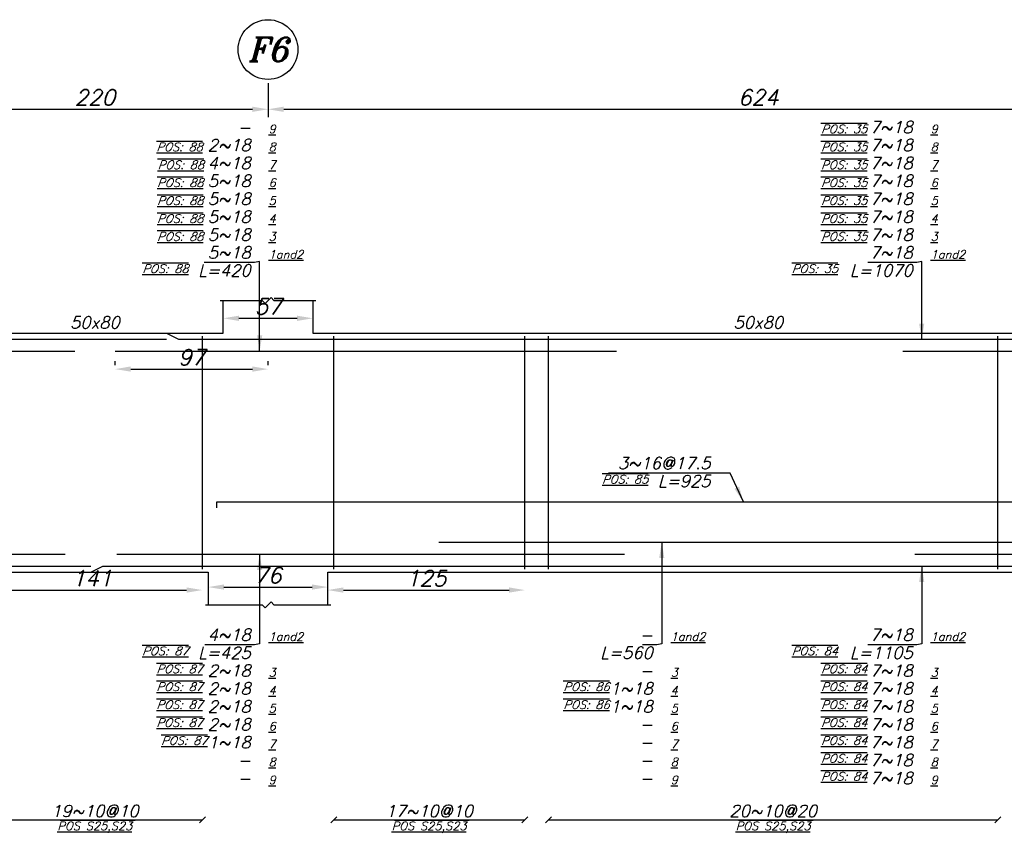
# Model space of a CAD drawing. Header units: inches. Extents: x 826 to 1034, y 702 to 834.
# Tile 71 of 93: x 959 to 971, y 807 to 817. Entities that reach past the tile are written whole.
import ezdxf
from ezdxf.enums import TextEntityAlignment as Align

# ---------------------------------------------------------------- set-up
doc = ezdxf.new("R2010")
doc.units = ezdxf.units.IN
doc.header["$MEASUREMENT"] = 0
doc.layers.add('SAZE_DRAWINGS', color=7, linetype='Continuous')
doc.styles.add('SAZE_STYLE', font='romansp.shx', dxfattribs={"oblique": 15})
doc.styles.add('SAZE_STYLE1', font='romant.shx', dxfattribs={"oblique": 15})
doc.dimstyles.new('SAZE_DIM_STYLE', dxfattribs={"dimtxt": 0.2, "dimasz": 0.2, "dimexe": 0.1, "dimexo": 0.05, "dimgap": 0.05, "dimtad": 0, "dimzin": 0, "dimdsep": 46, "dimtxsty": 'SAZE_STYLE', "dimcen": 0.09, "dimclrd": 2, "dimclre": 2, "dimclrt": 3, "dimadec": 0, "dimazin": 0, "dimtfac": 1, "dimtdec": 4, "dimtix": 1, "dimtmove": 1, "dimatfit": 3, "dimfxl": 1, "dimtolj": 1, "dimtzin": 0, "dimarcsym": 0})

# ---------------------------------------------------------------- blocks, each defined once
blk = doc.blocks.new('*D1775')
at = {"layer": 'Defpoints', "color": 0, "transparency": 16777216}
for p in [(961.503, 813.282), (962.643, 813.282), (962.643, 813.054)]:
    blk.add_point(p, dxfattribs=at)
at = {"layer": 'SAZE_DRAWINGS', "color": 2, "lineweight": -2, "transparency": 16777216}
blk.add_line((961.703, 813.054), (962.443, 813.054), dxfattribs=at)
at = {"layer": 'SAZE_DRAWINGS', "color": 2, "transparency": 16777216}
for points in [[(961.703, 813.087), (961.703, 813.02), (961.503, 813.054)], [(962.443, 813.087), (962.443, 813.02), (962.643, 813.054)]]:
    blk.add_solid(points, dxfattribs=at)
at = {"layer": 'SAZE_DRAWINGS', "color": 3, "transparency": 16777216, "insert": (962.073, 813.204), "char_height": 0.2, "attachment_point": 5, "style": 'SAZE_STYLE'}
blk.add_mtext('\\A1;57', dxfattribs=at)
blk = doc.blocks.new('*D1776')
at = {"layer": 'Defpoints', "color": 0, "transparency": 16777216}
for p in [(962.833, 809.632), (961.312, 809.404), (962.833, 809.404)]:
    blk.add_point(p, dxfattribs=at)
at = {"layer": 'SAZE_DRAWINGS', "color": 2, "lineweight": -2, "transparency": 16777216}
blk.add_line((961.512, 809.632), (962.633, 809.632), dxfattribs=at)
at = {"layer": 'SAZE_DRAWINGS', "color": 2, "transparency": 16777216}
for points in [[(961.512, 809.666), (961.512, 809.599), (961.312, 809.632)], [(962.633, 809.666), (962.633, 809.599), (962.833, 809.632)]]:
    blk.add_solid(points, dxfattribs=at)
at = {"layer": 'SAZE_DRAWINGS', "color": 3, "transparency": 16777216, "insert": (962.073, 809.782), "char_height": 0.2, "attachment_point": 5, "style": 'SAZE_STYLE'}
blk.add_mtext('\\A1;76', dxfattribs=at)
blk = doc.blocks.new('*D1780')
at = {"layer": 'Defpoints', "color": 0, "transparency": 16777216}
for p in [(957.663, 816.095), (962.073, 816.095), (962.073, 815.715)]:
    blk.add_point(p, dxfattribs=at)
at = {"layer": 'SAZE_DRAWINGS', "color": 2, "lineweight": -2, "transparency": 16777216}
for p, q in [((957.663, 816.045), (957.663, 815.615)), ((962.073, 816.045), (962.073, 815.615)), ((957.863, 815.715), (961.873, 815.715))]:
    blk.add_line(p, q, dxfattribs=at)
at = {"layer": 'SAZE_DRAWINGS', "color": 2, "transparency": 16777216}
for points in [[(957.863, 815.748), (957.863, 815.681), (957.663, 815.715)], [(961.873, 815.748), (961.873, 815.681), (962.073, 815.715)]]:
    blk.add_solid(points, dxfattribs=at)
at = {"layer": 'SAZE_DRAWINGS', "color": 3, "transparency": 16777216, "insert": (959.868, 815.865), "char_height": 0.2, "attachment_point": 5, "style": 'SAZE_STYLE'}
blk.add_mtext('\\A1;220', dxfattribs=at)
blk = doc.blocks.new('*D1781')
at = {"layer": 'Defpoints', "color": 0, "transparency": 16777216}
for p in [(962.073, 816.095), (974.56, 816.095), (974.56, 815.715)]:
    blk.add_point(p, dxfattribs=at)
at = {"layer": 'SAZE_DRAWINGS', "color": 2, "lineweight": -2, "transparency": 16777216}
for p, q in [((962.073, 816.045), (962.073, 815.615)), ((974.56, 816.045), (974.56, 815.615)), ((962.273, 815.715), (974.36, 815.715))]:
    blk.add_line(p, q, dxfattribs=at)
at = {"layer": 'SAZE_DRAWINGS', "color": 2, "transparency": 16777216}
for points in [[(962.273, 815.748), (962.273, 815.681), (962.073, 815.715)], [(974.36, 815.748), (974.36, 815.681), (974.56, 815.715)]]:
    blk.add_solid(points, dxfattribs=at)
at = {"layer": 'SAZE_DRAWINGS', "color": 3, "transparency": 16777216, "insert": (968.316, 815.865), "char_height": 0.2, "attachment_point": 5, "style": 'SAZE_STYLE'}
blk.add_mtext('\\A1;624', dxfattribs=at)
blk = doc.blocks.new('*D1784')
at = {"layer": 'Defpoints', "color": 0, "transparency": 16777216}
for p in [(960.125, 812.407), (962.073, 812.407), (962.073, 812.407)]:
    blk.add_point(p, dxfattribs=at)
at = {"layer": 'SAZE_DRAWINGS', "color": 2, "lineweight": -2, "transparency": 16777216}
for p, q in [((960.125, 812.457), (960.125, 812.507)), ((962.073, 812.457), (962.073, 812.507)), ((960.325, 812.407), (961.873, 812.407))]:
    blk.add_line(p, q, dxfattribs=at)
at = {"layer": 'SAZE_DRAWINGS', "color": 2, "transparency": 16777216}
for points in [[(960.325, 812.441), (960.325, 812.374), (960.125, 812.407)], [(961.873, 812.441), (961.873, 812.374), (962.073, 812.407)]]:
    blk.add_solid(points, dxfattribs=at)
at = {"layer": 'SAZE_DRAWINGS', "color": 3, "transparency": 16777216, "insert": (961.099, 812.557), "char_height": 0.2, "attachment_point": 5, "style": 'SAZE_STYLE'}
blk.add_mtext('\\A1;97', dxfattribs=at)
blk = doc.blocks.new('*D1787')
at = {"layer": 'Defpoints', "color": 0, "transparency": 16777216}
for p in [(958.423, 809.594), (961.236, 809.594), (961.236, 809.594)]:
    blk.add_point(p, dxfattribs=at)
at = {"layer": 'SAZE_DRAWINGS', "color": 2, "lineweight": -2, "transparency": 16777216}
blk.add_line((958.623, 809.594), (961.036, 809.594), dxfattribs=at)
at = {"layer": 'SAZE_DRAWINGS', "color": 2, "transparency": 16777216}
for points in [[(958.623, 809.628), (958.623, 809.561), (958.423, 809.594)], [(961.036, 809.628), (961.036, 809.561), (961.236, 809.594)]]:
    blk.add_solid(points, dxfattribs=at)
at = {"layer": 'SAZE_DRAWINGS', "color": 3, "transparency": 16777216, "insert": (959.83, 809.744), "char_height": 0.2, "attachment_point": 5, "style": 'SAZE_STYLE'}
blk.add_mtext('\\A1;141', dxfattribs=at)
blk = doc.blocks.new('*D1788')
at = {"layer": 'Defpoints', "color": 0, "transparency": 16777216}
for p in [(962.833, 809.594), (965.342, 809.594), (965.342, 809.594)]:
    blk.add_point(p, dxfattribs=at)
at = {"layer": 'SAZE_DRAWINGS', "color": 2, "lineweight": -2, "transparency": 16777216}
blk.add_line((963.033, 809.594), (965.142, 809.594), dxfattribs=at)
at = {"layer": 'SAZE_DRAWINGS', "color": 2, "transparency": 16777216}
for points in [[(963.033, 809.628), (963.033, 809.561), (962.833, 809.594)], [(965.142, 809.628), (965.142, 809.561), (965.342, 809.594)]]:
    blk.add_solid(points, dxfattribs=at)
at = {"layer": 'SAZE_DRAWINGS', "color": 3, "transparency": 16777216, "insert": (964.087, 809.744), "char_height": 0.2, "attachment_point": 5, "style": 'SAZE_STYLE'}
blk.add_mtext('\\A1;125', dxfattribs=at)

msp = doc.modelspace()

# ---------------------------------------------------------------- linework, layer by layer
at = {"layer": 'SAZE_DRAWINGS', "color": 8}
for points in [[(961.4645, 813.2817), (961.9967, 813.2817), (962.0347, 813.2437), (962.1107, 813.3197), (962.1487, 813.2817), (962.6809, 813.2817)], [(961.2744, 809.4043), (961.9967, 809.4043), (962.0347, 809.3663), (962.1107, 809.4423), (962.1487, 809.4043), (962.871, 809.4043)]]:
    msp.add_lwpolyline(points, dxfattribs=at)
at = {"layer": 'SAZE_DRAWINGS', "color": 3, "linetype": 'Continuous'}
for points in [[(958.2334, 813.2817), (958.2334, 812.8636), (961.5025, 812.8636), (961.5025, 813.2817)], [(962.6429, 813.2817), (962.6429, 812.8636), (974.1799, 812.8636), (974.1799, 813.2817)], [(958.4234, 809.4043), (958.4234, 809.8225), (961.3125, 809.8225), (961.3125, 809.4043)], [(962.833, 809.4043), (962.833, 809.8225), (974.1799, 809.8225), (974.1799, 809.4043)]]:
    msp.add_lwpolyline(points, dxfattribs=at)
at = {"layer": 'SAZE_DRAWINGS', "color": 6, "linetype": 'Continuous'}
for points in [[(958.9556, 812.8636), (960.7803, 812.8636), (960.9323, 812.7875), (974.8338, 812.7875), (974.8338, 812.5214)], [(944.9021, 812.5214), (944.9021, 812.7875), (960.7803, 812.7875)], [(953.226, 812.6355), (959.6123, 812.6355)], [(960.1248, 812.6355), (966.511, 812.6355)], [(970.1581, 812.6355), (974.6817, 812.6355), (974.6817, 812.3694)], [(961.4189, 810.6398), (961.4189, 810.7158), (974.8338, 810.7158), (974.8338, 810.6398)], [(970.3102, 810.0506), (974.6817, 810.0506), (974.6817, 810.3166)], [(964.2489, 810.2026), (972.764, 810.2026)], [(944.9021, 810.1646), (944.9021, 809.8985), (959.8173, 809.8985)], [(958.4488, 809.8225), (959.8173, 809.8225), (959.9693, 809.8985), (974.8338, 809.8985), (974.8338, 810.1646)], [(953.1776, 810.0506), (959.4878, 810.0506)], [(960.1492, 810.0506), (966.6115, 810.0506)]]:
    msp.add_lwpolyline(points, dxfattribs=at)
at = {"layer": 'SAZE_DRAWINGS', "color": 4, "linetype": 'Continuous'}
for points in [[(961.2364, 809.8605), (961.2364, 812.8255)], [(962.909, 809.8605), (962.909, 812.8255)], [(965.3419, 809.8605), (965.3419, 812.8255)], [(965.646, 809.8605), (965.646, 812.8255)], [(971.3669, 809.8605), (971.3669, 812.8255)]]:
    msp.add_lwpolyline(points, dxfattribs=at)
at = {"layer": 'SAZE_DRAWINGS', "color": 1}
for points in [[(961.1984, 806.6293), (961.2744, 806.7054)], [(962.871, 806.6293), (962.947, 806.7054)], [(965.3039, 806.6293), (965.3799, 806.7054)], [(965.608, 806.6293), (965.684, 806.7054)], [(971.3289, 806.6293), (971.4049, 806.7054)], [(958.4994, 806.6673), (961.2364, 806.6673)], [(962.909, 806.6673), (965.3419, 806.6673)], [(965.646, 806.6673), (971.3669, 806.6673)]]:
    msp.add_lwpolyline(points, dxfattribs=at)
at = {"layer": 'SAZE_DRAWINGS', "color": 2}
msp.add_ellipse((962.0727, 816.4748), major_axis=(0.3801, 0), ratio=1, dxfattribs=at)

# ---------------------------------------------------------------- texts
at = {"layer": 'SAZE_DRAWINGS', "color": 3, "style": 'SAZE_STYLE1', "oblique": 15}
msp.add_text('F6', height=0.30411, dxfattribs=at).set_placement((962.0727, 816.4748), align=Align.MIDDLE_CENTER)
at = {"layer": 'SAZE_DRAWINGS', "color": 2, "style": 'SAZE_STYLE1', "oblique": 15}
for p in [(959.8679, 813.0004), (968.3164, 813.0004)]:
    msp.add_text('50x80', height=0.15205, dxfattribs=at).set_placement(p, align=Align.MIDDLE_CENTER)
at = {"layer": 'SAZE_DRAWINGS', "color": 3, "style": 'SAZE_STYLE', "oblique": 15}
for s, p in [('19~10@10', (959.8679, 806.7054)), ('17~10@10', (964.1255, 806.7054)), ('20~10@20', (968.5065, 806.7054))]:
    msp.add_text(s, height=0.15205, dxfattribs=at).set_placement(p, align=Align.CENTER)
at = {"layer": 'SAZE_DRAWINGS', "color": 2, "style": 'SAZE_STYLE', "oblique": 15}
for p in [(959.8681, 806.6445), (964.1256, 806.6445), (968.5066, 806.6445)]:
    msp.add_text('%%U%%OPOS S25,S23', height=0.106438, dxfattribs=at).set_placement(p, align=Align.TOP_CENTER)
at = {"layer": 'SAZE_DRAWINGS', "color": 3, "style": 'SAZE_STYLE'}
for s, insert, char_height, attachment_point in [('7~18', (970.2836, 815.4105), 0.15205, 9), ('-', (961.8522, 815.4105), 0.1521, 9), ('2~18', (961.8522, 815.1824), 0.15205, 9), ('7~18', (970.2836, 815.1824), 0.15205, 9), ('4~18', (961.8522, 814.9543), 0.15205, 9), ('7~18', (970.2836, 814.9543), 0.15205, 9), ('5~18', (961.8522, 814.7262), 0.15205, 9), ('7~18', (970.2836, 814.7262), 0.15205, 9), ('5~18', (961.8522, 814.4981), 0.15205, 9), ('7~18', (970.2836, 814.4981), 0.15205, 9), ('5~18', (961.8522, 814.2701), 0.15205, 9), ('7~18', (970.2836, 814.2701), 0.15205, 9), ('5~18', (961.8522, 814.042), 0.15205, 9), ('7~18', (970.2836, 814.042), 0.15205, 9), ('\\A1;5~18', (961.8522, 813.8139), 0.15205, 9), ('\\A1;7~18', (970.2836, 813.8139), 0.15205, 9), ('3~16@17.5', (967.7082, 811.1339), 0.15205, 9), ('\\A1;4~18', (961.8522, 808.9482), 0.15205, 9), ('\\A1;7~18', (970.2836, 808.9482), 0.15205, 9), ('\\A1;-', (966.9733, 808.9482), 0.15205, 9), ('2~18', (961.8522, 808.6441), 0.15205, 3), ('-', (966.9733, 808.6441), 0.1521, 3), ('7~18', (970.2836, 808.6441), 0.15205, 3), ('2~18', (961.8522, 808.416), 0.15205, 3), ('1~18', (966.9733, 808.416), 0.15205, 3), ('7~18', (970.2836, 808.416), 0.15205, 3), ('2~18', (961.8522, 808.1879), 0.15205, 3), ('1~18', (966.9733, 808.1879), 0.15205, 3), ('7~18', (970.2836, 808.1879), 0.15205, 3), ('2~18', (961.8522, 807.9598), 0.15205, 3), ('7~18', (970.2836, 807.9598), 0.15205, 3), ('-', (966.9733, 807.9598), 0.1521, 3), ('1~18', (961.8522, 807.7317), 0.15205, 3), ('7~18', (970.2836, 807.7317), 0.15205, 3), ('-', (966.9733, 807.7317), 0.1521, 3), ('7~18', (970.2836, 807.5036), 0.15205, 3), ('-', (961.8522, 807.5036), 0.1521, 3), ('-', (966.9733, 807.5036), 0.1521, 3), ('-', (961.8522, 807.2756), 0.1521, 3), ('-', (966.9733, 807.2756), 0.1521, 3), ('7~18', (970.2836, 807.2756), 0.15205, 3)]:
    msp.add_mtext(s, dxfattribs=dict(at, insert=insert, char_height=char_height, attachment_point=attachment_point))
at = {"layer": 'SAZE_DRAWINGS', "color": 2, "style": 'SAZE_STYLE'}
for s, insert, char_height, attachment_point in [('{\\L9}', (962.0803, 815.4105), 0.10644, 7), ('{\\Q20;\\L\\OPOS: 35}', (969.7036, 815.4105), 0.106438, 9), ('{\\L9}', (970.5117, 815.4105), 0.10644, 7), ('{\\Q20;\\L\\OPOS: 88}', (961.2404, 815.1824), 0.106438, 9), ('{\\L8}', (962.0803, 815.1824), 0.10644, 7), ('{\\Q20;\\L\\OPOS: 35}', (969.7036, 815.1824), 0.106438, 9), ('{\\L8}', (970.5117, 815.1824), 0.10644, 7), ('{\\Q20;\\L\\OPOS: 88}', (961.2553, 814.9543), 0.106438, 9), ('{\\Q20;\\L\\OPOS: 35}', (969.7036, 814.9543), 0.106438, 9), ('{\\L7}', (962.0803, 814.9543), 0.10644, 7), ('{\\L7}', (970.5117, 814.9543), 0.10644, 7), ('{\\Q20;\\L\\OPOS: 88}', (961.2489, 814.7262), 0.106438, 9), ('{\\L6}', (962.0803, 814.7262), 0.10644, 7), ('{\\Q20;\\L\\OPOS: 35}', (969.7036, 814.7262), 0.106438, 9), ('{\\L6}', (970.5117, 814.7262), 0.10644, 7), ('{\\Q20;\\L\\OPOS: 88}', (961.2489, 814.4981), 0.106438, 9), ('{\\L5}', (962.0803, 814.4981), 0.10644, 7), ('{\\Q20;\\L\\OPOS: 35}', (969.7036, 814.4981), 0.106438, 9), ('{\\L5}', (970.5117, 814.4981), 0.10644, 7), ('{\\Q20;\\L\\OPOS: 88}', (961.2489, 814.2701), 0.106438, 9), ('{\\L4}', (962.0803, 814.2701), 0.10644, 7), ('{\\Q20;\\L\\OPOS: 35}', (969.7036, 814.2701), 0.106438, 9), ('{\\L4}', (970.5117, 814.2701), 0.10644, 7), ('{\\Q20;\\L\\OPOS: 88}', (961.2489, 814.042), 0.106438, 9), ('{\\L3}', (962.0803, 814.042), 0.10644, 7), ('{\\Q20;\\L\\OPOS: 35}', (969.7036, 814.042), 0.106438, 9), ('{\\L3}', (970.5117, 814.042), 0.10644, 7), ('{\\L1and2}', (962.0803, 813.8139), 0.10644, 7), ('{\\L1and2}', (970.5117, 813.8139), 0.10644, 7), ('{\\Q20;\\L\\OPOS: 88}', (961.0593, 813.7379), 0.106438, 3), ('L=420', (961.8522, 813.7379), 0.15205, 3), ('{\\Q20;\\L\\OPOS: 35}', (969.3314, 813.7379), 0.106438, 3), ('L=1070', (970.2836, 813.7379), 0.15205, 3), ('{\\Q20;\\L\\OPOS: 85}', (966.9147, 811.0579), 0.106438, 3), ('L=925', (967.7082, 811.0579), 0.15205, 3), ('{\\L1and2}', (962.0803, 808.9482), 0.10644, 7), ('{\\L1and2}', (967.2013, 808.9482), 0.10644, 7), ('{\\L1and2}', (970.5117, 808.9482), 0.10644, 7), ('{\\Q20;\\L\\OPOS: 87}', (961.0587, 808.8721), 0.106438, 3), ('L=425', (961.8522, 808.8721), 0.15205, 3), ('L=560', (966.9733, 808.8721), 0.15205, 3), ('{\\Q20;\\L\\OPOS: 84}', (969.3308, 808.8721), 0.106438, 3), ('L=1105', (970.2836, 808.8721), 0.15205, 3), ('{\\Q20;\\L\\OPOS: 87}', (961.2404, 808.6441), 0.106438, 3), ('{\\L3}', (962.0803, 808.492), 0.10644, 7), ('{\\L3}', (967.2013, 808.492), 0.10644, 7), ('{\\Q20;\\L\\OPOS: 84}', (969.7036, 808.6441), 0.106438, 3), ('{\\L3}', (970.5117, 808.492), 0.10644, 7), ('{\\Q20;\\L\\OPOS: 87}', (961.2404, 808.416), 0.106438, 3), ('{\\Q20;\\L\\OPOS: 86}', (966.4216, 808.416), 0.106438, 3), ('{\\Q20;\\L\\OPOS: 84}', (969.7036, 808.416), 0.106438, 3), ('{\\L4}', (962.0803, 808.2639), 0.10644, 7), ('{\\L4}', (967.2013, 808.2639), 0.10644, 7), ('{\\L4}', (970.5117, 808.2639), 0.10644, 7), ('{\\Q20;\\L\\OPOS: 87}', (961.2404, 808.1879), 0.106438, 3), ('{\\Q20;\\L\\OPOS: 86}', (966.4216, 808.1879), 0.106438, 3), ('{\\Q20;\\L\\OPOS: 84}', (969.7036, 808.1879), 0.106438, 3), ('{\\L5}', (962.0803, 808.0358), 0.10644, 7), ('{\\L5}', (967.2013, 808.0358), 0.10644, 7), ('{\\L5}', (970.5117, 808.0358), 0.10644, 7), ('{\\Q20;\\L\\OPOS: 87}', (961.2404, 807.9598), 0.106438, 3), ('{\\Q20;\\L\\OPOS: 84}', (969.7036, 807.9598), 0.106438, 3), ('{\\L6}', (962.0803, 807.8078), 0.10644, 7), ('{\\L6}', (967.2013, 807.8078), 0.10644, 7), ('{\\L6}', (970.5117, 807.8078), 0.10644, 7), ('{\\Q20;\\L\\OPOS: 87}', (961.3005, 807.7317), 0.106438, 3), ('{\\L7}', (962.0803, 807.5797), 0.10644, 7), ('{\\L7}', (967.2013, 807.5797), 0.10644, 7), ('{\\Q20;\\L\\OPOS: 84}', (969.7036, 807.7317), 0.106438, 3), ('{\\L7}', (970.5117, 807.5797), 0.10644, 7), ('{\\L8}', (962.0803, 807.3516), 0.10644, 7), ('{\\L8}', (967.2013, 807.3516), 0.10644, 7), ('{\\Q20;\\L\\OPOS: 84}', (969.7036, 807.5036), 0.106438, 3), ('{\\L8}', (970.5117, 807.3516), 0.10644, 7), ('{\\Q20;\\L\\OPOS: 84}', (969.7036, 807.2756), 0.106438, 3), ('{\\L9}', (962.0803, 807.1235), 0.10644, 7), ('{\\L9}', (967.2013, 807.1235), 0.10644, 7), ('{\\L9}', (970.5117, 807.1235), 0.10644, 7)]:
    msp.add_mtext(s, dxfattribs=dict(at, insert=insert, char_height=char_height, attachment_point=attachment_point))

# ---------------------------------------------------------------- dimensions: what is measured, and where the dimension line sits
at = {"layer": 'SAZE_DRAWINGS', "color": 2}
for base, p1, p2, override, picture, middle in [((962.0727, 815.7146), (957.6632, 816.0947), (962.0727, 816.0947), {"dimtxt": 0.2, "dimasz": 0.2, "dimgap": 0.05, "dimtad": 1, "dimdec": 1, "dimlfac": 50, "dimrnd": 1, "dimzin": 8, "dimclrd": 2, "dimclre": 2, "dimclrt": 3}, '*D1780', (959.8679, 815.8646)), ((974.5601, 815.7146), (962.0727, 816.0947), (974.5601, 816.0947), {"dimtxt": 0.2, "dimasz": 0.2, "dimgap": 0.05, "dimtad": 1, "dimdec": 1, "dimlfac": 50, "dimrnd": 1, "dimzin": 8, "dimclrd": 2, "dimclre": 2, "dimclrt": 3}, '*D1781', (968.3164, 815.8646)), ((962.6429, 813.0536), (961.5025, 813.2817), (962.6429, 813.2817), {"dimtxt": 0.2, "dimasz": 0.2, "dimgap": 0.05, "dimtad": 1, "dimdec": 1, "dimlfac": 50, "dimrnd": 0.5, "dimzin": 8, "dimse1": 1, "dimse2": 1, "dimclrd": 2, "dimclre": 2, "dimclrt": 3}, '*D1775', (962.0727, 813.2036)), ((962.0727, 812.4074), (960.1248, 812.4074), (962.0727, 812.4074), {"dimtxt": 0.2, "dimasz": 0.2, "dimgap": 0.05, "dimtad": 1, "dimdec": 1, "dimlfac": 50, "dimrnd": 1, "dimzin": 8, "dimclrd": 2, "dimclre": 2, "dimclrt": 3}, '*D1784', (961.0987, 812.5574)), ((961.236425, 809.594391), (958.423422, 809.594391), (961.236425, 809.594391), {"dimtxt": 0.2, "dimasz": 0.2, "dimgap": 0.05, "dimtad": 1, "dimdec": 1, "dimlfac": 50, "dimrnd": 1, "dimzin": 8, "dimse1": 1, "dimse2": 1, "dimclrd": 2, "dimclre": 2, "dimclrt": 3}, '*D1787', (959.829924, 809.744391)), ((962.833, 809.6324), (961.3125, 809.4043), (962.833, 809.4043), {"dimtxt": 0.2, "dimasz": 0.2, "dimgap": 0.05, "dimtad": 1, "dimdec": 1, "dimlfac": 50, "dimrnd": 0.5, "dimzin": 8, "dimse1": 1, "dimse2": 1, "dimclrd": 2, "dimclre": 2, "dimclrt": 3}, '*D1776', (962.0727, 809.7824)), ((965.3419, 809.5944), (962.833, 809.5944), (965.3419, 809.5944), {"dimtxt": 0.2, "dimasz": 0.2, "dimgap": 0.05, "dimtad": 1, "dimdec": 1, "dimlfac": 50, "dimrnd": 1, "dimzin": 8, "dimse1": 1, "dimse2": 1, "dimclrd": 2, "dimclre": 2, "dimclrt": 3}, '*D1788', (964.0874, 809.7444))]:
    dim = msp.add_linear_dim(base=base, p1=p1, p2=p2, dimstyle='SAZE_DIM_STYLE', override=override, dxfattribs=at)
    dim.commit()
    dim.dimension.update_dxf_attribs({"geometry": picture, "text_midpoint": middle})

# ---------------------------------------------------------------- leaders
at = {"layer": 'SAZE_DRAWINGS', "color": 2, "annotation_type": 0, "has_hookline": 1, "hookline_direction": 1}
for points, text_width in [([(961.9663, 812.6355), (961.9663, 813.7759), (961.9022, 813.7639)], 0.5919), ([(970.3976, 812.7875), (970.3976, 813.7759), (970.3336, 813.7639)], 0.5707), ([(968.1263, 810.7158), (967.9582, 811.0839), (967.7582, 811.0839)], 1.3004), ([(967.0873, 810.2026), (967.0873, 808.9101), (967.0233, 808.8982)], 0.1303), ([(961.9663, 810.0506), (961.9663, 808.9101), (961.9022, 808.8982)], 0.5861), ([(970.3976, 809.8985), (970.3976, 808.9101), (970.3336, 808.8982)], 0.5707)]:
    msp.add_leader(points, dimstyle='SAZE_DIM_STYLE', override={"dimasz": 0.2, "dimgap": 0.05, "dimtad": 1, "dimclrd": 2}, dxfattribs=dict(at, text_width=text_width))

doc.saveas('drawing.dxf')
